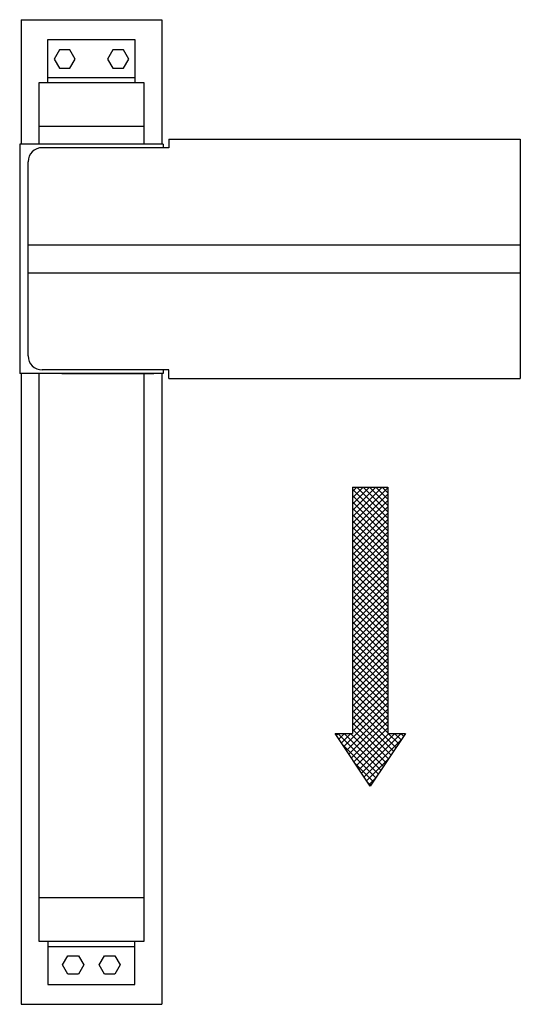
# Model space of a CAD drawing. Header units: millimetres. Extents: x -101 to 255, y -285 to 415.
import ezdxf

# ---------------------------------------------------------------- set-up
doc = ezdxf.new("R2010")
doc.units = ezdxf.units.MM
doc.header["$LTSCALE"] = 2
doc.layers.add('Midi', color=70, linetype='CONTINUOUS', lineweight=25)

msp = doc.modelspace()

# ---------------------------------------------------------------- hatches: boundary and pattern name
at = {"layer": 'Midi'}
h = msp.add_hatch(dxfattribs=at)
h.set_pattern_fill('ANSI37', color=256, angle=180, style=0)
h.set_pattern_definition([(225, (228.5984, 2170.4933), (2.245064, -2.245064), []), (315, (228.5984, 2170.4933), (2.245064, 2.245064), [])])
h.paths.add_polyline_path([(160.75, 82.62), (135.75, 82.62), (135.75, -92.38), (123.25, -92.38), (148.25, -129.88), (173.25, -92.38), (160.75, -92.38)])

# ---------------------------------------------------------------- linework, layer by layer
for p, q in [((-100, 415), (-100, 326.5)), ((-100, 415), (0, 415)), ((0, 415), (0, 326.5)), ((-81, 370), (-81, 401)), ((-81, 401), (-19, 401)), ((-19, 401), (-19, 370)), ((-72.75, 393.5), (-76.51, 387)), ((-65.25, 393.5), (-72.75, 393.5)), ((-61.49, 387), (-65.25, 393.5)), ((-34.75, 393.5), (-38.51, 387)), ((-27.25, 393.5), (-34.75, 393.5)), ((-23.49, 387), (-27.25, 393.5)), ((-76.51, 387), (-72.75, 380.5)), ((-65.25, 380.5), (-61.49, 387)), ((-38.51, 387), (-34.75, 380.5)), ((-27.25, 380.5), (-23.49, 387)), ((-72.75, 380.5), (-65.25, 380.5)), ((-34.75, 380.5), (-27.25, 380.5)), ((-81, 374), (-19, 374)), ((-12.5, 370), (-87.5, 370)), ((-87.5, 370), (-87.5, 326.5)), ((-12.5, 326.5), (-12.5, 370)), ((-12.5, 339), (-87.5, 339)), ((5, 330), (255, 330)), ((5, 330), (5, 324)), ((255, 330), (255, 160)), ((1, 326.5), (-101, 326.5)), ((-101, 326.5), (-101, 163.5)), ((-5.5, 326.5), (-91, 326.5)), ((5, 324), (-85, 324)), ((1, 326.5), (1, 324)), ((-95, 176), (-95, 314)), ((-95, 255), (255, 255)), ((-95, 235), (255, 235)), ((1, 163.5), (-101, 163.5)), ((-100, 163.5), (-100, -285)), ((-87.5, 163.5), (-87.5, -240)), ((5, 166), (-85, 166)), ((-71, 163.5), (-5.5, 163.5)), ((-12.5, -240), (-12.5, 163.5)), ((0, 163.5), (0, -285)), ((1, 166), (1, 163.5)), ((5, 160), (5, 166)), ((5, 160), (255, 160)), ((135.75, 82.62), (160.75, 82.62)), ((135.75, 82.62), (135.75, -92.38)), ((160.75, 82.62), (160.75, -92.38)), ((148.25, -129.88), (123.25, -92.38)), ((123.25, -92.38), (135.75, -92.38)), ((173.25, -92.38), (148.25, -129.88)), ((160.75, -92.38), (173.25, -92.38)), ((-87.5, -209), (-12.5, -209)), ((-87.5, -240), (-12.5, -240)), ((-81, -240), (-81, -271)), ((-81, -244), (-19, -244)), ((-19, -271), (-19, -240)), ((-70.51, -257), (-66.75, -250.5)), ((-66.75, -250.5), (-59.25, -250.5)), ((-59.25, -250.5), (-55.49, -257)), ((-44.51, -257), (-40.75, -250.5)), ((-40.75, -250.5), (-33.25, -250.5)), ((-33.25, -250.5), (-29.49, -257)), ((-66.75, -263.5), (-70.51, -257)), ((-55.49, -257), (-59.25, -263.5)), ((-40.75, -263.5), (-44.51, -257)), ((-29.49, -257), (-33.25, -263.5)), ((-59.25, -263.5), (-66.75, -263.5)), ((-33.25, -263.5), (-40.75, -263.5)), ((-81, -271), (-19, -271)), ((-100, -285), (0, -285))]:
    msp.add_line(p, q, dxfattribs=at)
for centre, start, end in [((-85, 314), 90, 180), ((-85, 176), 180, 270)]:
    msp.add_arc(centre, 10, start, end, dxfattribs=at)

doc.saveas('drawing.dxf')
